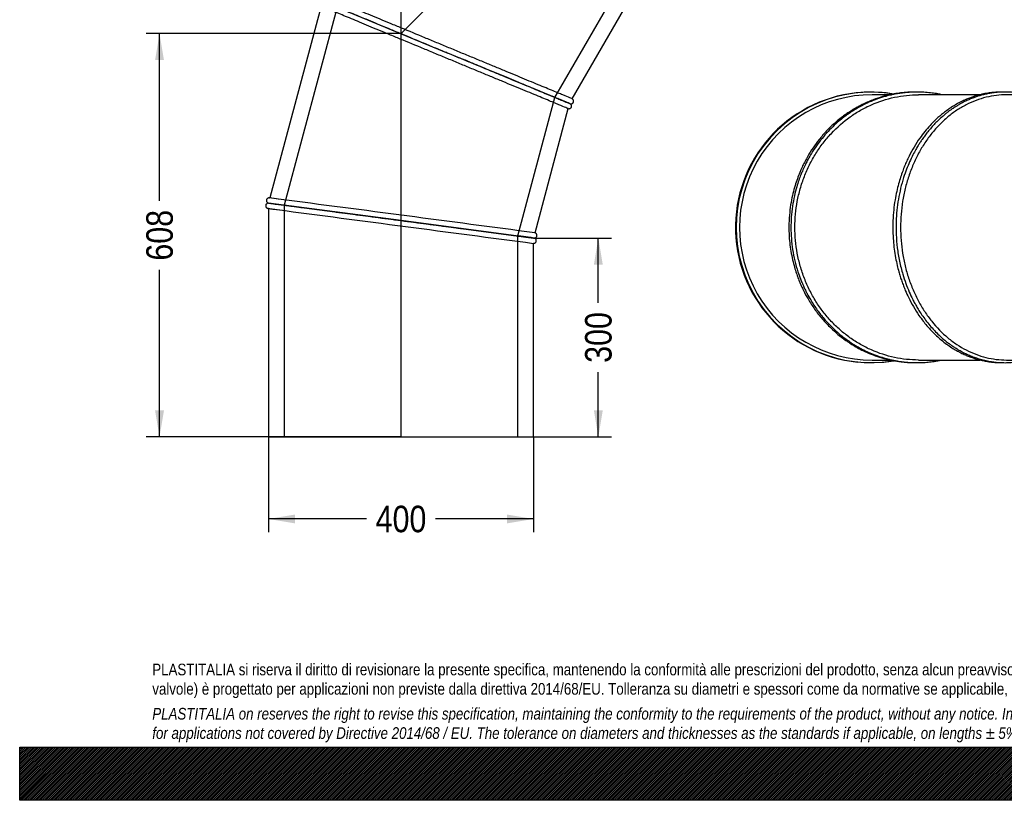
# Model space of a CAD drawing. Header units: millimetres. Extents: x 0 to 2970, y 0 to 2100.
# Tile 1 of 3: x 0 to 1485, y 0 to 1177. Entities that reach past the tile are written whole.
import ezdxf
from ezdxf.enums import TextEntityAlignment as Align
from ezdxf.lldxf.tags import DXFTag

# ---------------------------------------------------------------- set-up
doc = ezdxf.new("R2010")
doc.units = ezdxf.units.MM
doc.header["$LTSCALE"] = 10
for name, color, linetype in [('Default', 7, 'Continuous'), ('DV1_Default', 7, 'Continuous'), ('TUBO_X_GOMITO_45', 7, 'Continuous')]:
    doc.layers.add(name, color=color, linetype=linetype)
doc.styles.add('SEACAD_Arial_Narrow', font='ARIALN.TTF')
tags = doc.linetypes.add('HIDDEN2', pattern=[4.7625, 3.175, -1.5875]).pattern_tags.tags
tags[6:7] = [DXFTag(74, 4), DXFTag(75, 0), DXFTag(340, '0'), DXFTag(46, 0.0), DXFTag(50, 0.0), DXFTag(44, 0.0), DXFTag(45, 0.0)]
tags[4:5] = [DXFTag(74, 4), DXFTag(75, 0), DXFTag(340, '0'), DXFTag(46, 0.0), DXFTag(50, 0.0), DXFTag(44, 0.0), DXFTag(45, 0.0)]
tags = doc.linetypes.add('PHANTOM2', pattern=[31.75, 15.875, -3.175, 3.175, -3.175, 3.175, -3.175]).pattern_tags.tags
tags[14:15] = [DXFTag(74, 4), DXFTag(75, 0), DXFTag(340, '0'), DXFTag(46, 0.0), DXFTag(50, 0.0), DXFTag(44, 0.0), DXFTag(45, 0.0)]
tags[12:13] = [DXFTag(74, 4), DXFTag(75, 0), DXFTag(340, '0'), DXFTag(46, 0.0), DXFTag(50, 0.0), DXFTag(44, 0.0), DXFTag(45, 0.0)]
tags[10:11] = [DXFTag(74, 4), DXFTag(75, 0), DXFTag(340, '0'), DXFTag(46, 0.0), DXFTag(50, 0.0), DXFTag(44, 0.0), DXFTag(45, 0.0)]
tags[8:9] = [DXFTag(74, 4), DXFTag(75, 0), DXFTag(340, '0'), DXFTag(46, 0.0), DXFTag(50, 0.0), DXFTag(44, 0.0), DXFTag(45, 0.0)]
tags[6:7] = [DXFTag(74, 4), DXFTag(75, 0), DXFTag(340, '0'), DXFTag(46, 0.0), DXFTag(50, 0.0), DXFTag(44, 0.0), DXFTag(45, 0.0)]
tags[4:5] = [DXFTag(74, 4), DXFTag(75, 0), DXFTag(340, '0'), DXFTag(46, 0.0), DXFTag(50, 0.0), DXFTag(44, 0.0), DXFTag(45, 0.0)]
doc.dimstyles.new('Plastitalia', dxfattribs={"dimtxt": 40, "dimasz": 40, "dimexe": 20, "dimexo": 0, "dimgap": 10, "dimtad": 0, "dimdec": 0, "dimtxsty": 'SEACAD_Arial_Narrow', "dimblk1": '_SE_FILLED', "dimblk2": '_SE_FILLED', "dimsah": 1, "dimcen": 20, "dimadec": 0, "dimazin": 0, "dimtfac": 0.8, "dimtdec": 1, "dimtmove": 0, "dimatfit": 3, "dimfxl": 1, "dimtolj": 1, "dimarcsym": 0})

# ---------------------------------------------------------------- blocks, each defined once
blk = doc.blocks.new('SE')
at = {"layer": 'DV1_Default', "color": 7, "linetype": 'PHANTOM2'}
for p in [(1005.1, 1586.2), (575.1, 547.9)]:
    blk.add_line(p, (575.1, 1156.1), dxfattribs=at)
at = {"layer": 'TUBO_X_GOMITO_45', "color": 7, "linetype": 'HIDDEN2'}
for p, q in [((807.3, 1059.9), (915.5, 1247.2)), ((478.8, 1196), (398.8, 897.4)), ((644.1, 1127.4), (643.9, 1127.5)), ((751.4, 851), (807.3, 1059.9)), ((398.8, 897.4), (398.8, 547.9)), ((751.4, 547.9), (751.4, 851))]:
    blk.add_line(p, q, dxfattribs=at)
at = {"layer": 'TUBO_X_GOMITO_45', "color": 7, "linetype": 'Continuous'}
for p, q in [((833.4, 1057.7), (930.4, 1225.7)), ((456.7, 1205.1), (643.3, 1127.8)), ((456.7, 1205.1), (643.3, 1127.8)), ((454.6, 1197.4), (377.2, 908.3)), ((643.3, 1127.8), (643.3, 1127.8)), ((829.4, 1050.7), (643.3, 1127.8)), ((643.3, 1127.8), (643.3, 1127.8)), ((829.4, 1050.7), (643.3, 1127.8)), ((777.2, 855.7), (827.4, 1043)), ((829.4, 1050.7), (829.4, 1050.7)), ((575.3, 874.2), (375.1, 900.6)), ((375.1, 900.6), (375.1, 900.5)), ((375.1, 900.6), (575.3, 874.2)), ((375.1, 900.6), (375.1, 900.6)), ((375.1, 892.5), (375.1, 547.9)), ((575.3, 874.2), (575.3, 874.2)), ((575.3, 874.2), (775.1, 847.9)), ((575.3, 874.2), (575.3, 874.2)), ((775.1, 847.9), (575.3, 874.2)), ((775.1, 547.9), (775.1, 839.9)), ((375.1, 547.9), (775.1, 547.9))]:
    blk.add_line(p, q, dxfattribs=at)
at = {"layer": 'TUBO_X_GOMITO_45', "color": 7, "linetype": 'HIDDEN2'}
for centre, radius, start, end in [((2449.4, 4996.7), 4265.5, 247.423, 247.4367), ((-77057.4, -588811.2), 594781.7, 82.5181462, 82.5194324), ((78200.4, 590489.1), 594710.8, 262.4805653, 262.4818516), ((942.5, 5083.5), 4229.2, 262.4057, 262.6349), ((228.3, -3189.3), 4074.1, 82.5429, 82.6342), ((1318.5, 5078.7), 4265.5, 262.423, 262.4367)]:
    blk.add_arc(centre, radius, start, end, dxfattribs=at)
at = {"layer": 'TUBO_X_GOMITO_45', "color": 7, "linetype": 'Continuous'}
for centre, radius, start, end in [((2229.8, 4463.7), 3689.1, 247.4191, 247.7067), ((70.4, -1493.6), 2421.5, 82.4145, 82.744), ((-77057.4, -588811.2), 594781.7, 82.4805676, 82.5181462), ((602.4, 2555.2), 1678.1, 262.1828, 262.6438), ((78200.4, 590489.1), 594710.8, 262.4818516, 262.5194347), ((419.4, -1768), 2639.9, 82.2356, 82.6374), ((1244.4, 4507), 3689.1, 262.4191, 262.7067)]:
    blk.add_arc(centre, radius, start, end, dxfattribs=at)
for points, knots in [([(456.7, 1205.2), (456.7, 1205.2), (456.7, 1205.2), (456.7, 1205.2), (457, 1205), (458.2, 1204.5), (459.1, 1204.2), (461.5, 1203.2), (463, 1202.6), (466.6, 1201.1), (468.6, 1200.2), (473.4, 1198.3), (476, 1197.2), (481.8, 1194.8), (485, 1193.5), (491.8, 1190.6), (495.4, 1189.1), (503.2, 1185.9), (507.4, 1184.2), (520.4, 1178.8), (529.9, 1174.8), (545.2, 1168.5), (550.5, 1166.3), (561.2, 1161.9), (566.7, 1159.6), (583.4, 1152.7), (595, 1147.9), (613, 1140.4), (619, 1137.9), (631.1, 1132.9), (637.2, 1130.4), (643.3, 1127.8)], [0.4996725, 0.4996725, 0.4996725, 0.4996725, 0.5, 0.5, 0.53125, 0.53125, 0.5625, 0.5625, 0.59375, 0.59375, 0.625, 0.625, 0.65625, 0.65625, 0.6875, 0.6875, 0.71875, 0.71875, 0.75, 0.75, 0.8125, 0.8125, 0.84375, 0.84375, 0.875, 0.875, 0.9375, 0.9375, 0.96875, 0.96875, 1, 1, 1, 1]), ([(456.9, 1205), (457, 1205), (457.3, 1204.9), (458.2, 1204.5), (459.1, 1204.1), (461.5, 1203.1), (463, 1202.5), (466.5, 1201), (468.6, 1200.2), (473.3, 1198.2), (476, 1197.1), (481.8, 1194.7), (484.9, 1193.4), (491.8, 1190.6), (495.4, 1189.1), (503.2, 1185.8), (507.4, 1184.1), (520.4, 1178.7), (529.9, 1174.8), (545.2, 1168.5), (550.5, 1166.3), (561.2, 1161.8), (566.7, 1159.6), (583.4, 1152.6), (595, 1147.8), (613, 1140.4), (619, 1137.9), (631.1, 1132.9), (637.2, 1130.4), (643.3, 1127.8)], [0.5135256, 0.5135256, 0.5135256, 0.5135256, 0.53125, 0.53125, 0.5625, 0.5625, 0.59375, 0.59375, 0.625, 0.625, 0.65625, 0.65625, 0.6875, 0.6875, 0.71875, 0.71875, 0.75, 0.75, 0.8125, 0.8125, 0.84375, 0.84375, 0.875, 0.875, 0.9375, 0.9375, 0.96875, 0.96875, 1, 1, 1, 1]), ([(833.4, 1057.7), (833.4, 1057.7), (833.1, 1057.8), (831.9, 1058.3), (831, 1058.7), (827.4, 1060.2), (823.8, 1061.7), (816.9, 1064.6), (814.2, 1065.7), (808.5, 1068.1), (805.3, 1069.4), (795.1, 1073.6), (787.3, 1076.8), (774.3, 1082.2), (769.7, 1084.1), (760.3, 1088), (755.4, 1090.1), (745.2, 1094.3), (739.9, 1096.5), (729.2, 1100.9), (723.8, 1103.2), (712.6, 1107.8), (707, 1110.1), (695.4, 1114.9), (689.5, 1117.4), (677.5, 1122.3), (671.5, 1124.8), (659.4, 1129.8), (653.3, 1132.4), (641.1, 1137.4), (635, 1139.9), (622.9, 1144.9), (616.9, 1147.4), (599, 1154.9), (587.2, 1159.7), (570.4, 1166.7), (564.8, 1169), (554.1, 1173.5), (548.8, 1175.6), (538.7, 1179.8), (533.7, 1181.9), (524.3, 1185.8), (519.9, 1187.6), (511.3, 1191.2), (507.2, 1192.8), (499.5, 1196), (495.8, 1197.6), (489, 1200.4), (485.8, 1201.7), (480, 1204.1), (477.4, 1205.2), (474.3, 1206.5), (473.7, 1206.7), (473, 1207)], [0, 0, 0, 0, 0.015625, 0.015625, 0.03125, 0.03125, 0.0625, 0.0625, 0.078125, 0.078125, 0.09375, 0.09375, 0.125, 0.125, 0.140625, 0.140625, 0.15625, 0.15625, 0.171875, 0.171875, 0.1875, 0.1875, 0.203125, 0.203125, 0.21875, 0.21875, 0.234375, 0.234375, 0.25, 0.25, 0.265625, 0.265625, 0.28125, 0.28125, 0.3125, 0.3125, 0.328125, 0.328125, 0.34375, 0.34375, 0.359375, 0.359375, 0.375, 0.375, 0.390625, 0.390625, 0.40625, 0.40625, 0.421875, 0.421875, 0.4375, 0.4375, 0.4420396, 0.4420396, 0.4420396, 0.4420396]), ([(827.4, 1043), (827.4, 1043), (827, 1043.1), (825.8, 1043.6), (824.9, 1044), (821.3, 1045.5), (817.7, 1047), (810.8, 1049.9), (808.1, 1050.9), (802.4, 1053.3), (799.2, 1054.6), (789, 1058.9), (781.2, 1062.1), (768.2, 1067.5), (763.6, 1069.4), (754.2, 1073.3), (749.2, 1075.3), (739.1, 1079.5), (733.8, 1081.7), (723.1, 1086.1), (717.7, 1088.4), (706.5, 1093), (700.8, 1095.4), (689.3, 1100.1), (683.3, 1102.6), (671.4, 1107.5), (665.4, 1110), (653.3, 1115.1), (647.2, 1117.6), (635, 1122.6), (628.9, 1125.1), (616.8, 1130.2), (610.8, 1132.7), (592.9, 1140.1), (581.1, 1144.9), (564.2, 1151.9), (558.7, 1154.2), (547.9, 1158.7), (542.7, 1160.9), (532.5, 1165.1), (527.6, 1167.1), (518.2, 1171), (513.8, 1172.9), (505.2, 1176.4), (501.1, 1178.1), (493.4, 1181.3), (489.7, 1182.8), (482.9, 1185.7), (479.7, 1187), (473.9, 1189.4), (471.3, 1190.5), (466.6, 1192.4), (464.5, 1193.3), (462.5, 1194.1), (462.2, 1194.2), (462, 1194.3)], [0, 0, 0, 0, 0.015625, 0.015625, 0.03125, 0.03125, 0.0625, 0.0625, 0.078125, 0.078125, 0.09375, 0.09375, 0.125, 0.125, 0.140625, 0.140625, 0.15625, 0.15625, 0.171875, 0.171875, 0.1875, 0.1875, 0.203125, 0.203125, 0.21875, 0.21875, 0.234375, 0.234375, 0.25, 0.25, 0.265625, 0.265625, 0.28125, 0.28125, 0.3125, 0.3125, 0.328125, 0.328125, 0.34375, 0.34375, 0.359375, 0.359375, 0.375, 0.375, 0.390625, 0.390625, 0.40625, 0.40625, 0.421875, 0.421875, 0.4375, 0.4375, 0.453125, 0.453125, 0.4551576, 0.4551576, 0.4551576, 0.4551576]), ([(643.3, 1127.8), (649.4, 1125.3), (655.5, 1122.8), (667.6, 1117.8), (673.6, 1115.3), (691.5, 1107.9), (703.2, 1103), (720.1, 1096), (725.6, 1093.8), (736.3, 1089.3), (741.6, 1087.1), (751.7, 1083), (756.6, 1080.9), (766, 1077), (770.5, 1075.2), (783.3, 1069.9), (791, 1066.7), (801.3, 1062.4), (804.4, 1061.1), (809.1, 1059.2), (810.9, 1058.5), (812.5, 1057.8)], [0, 0, 0, 0, 0.03125, 0.03125, 0.0625, 0.0625, 0.125, 0.125, 0.15625, 0.15625, 0.1875, 0.1875, 0.21875, 0.21875, 0.25, 0.25, 0.3125, 0.3125, 0.34375, 0.34375, 0.3634051, 0.3634051, 0.3634051, 0.3634051]), ([(643.3, 1127.8), (649.4, 1125.3), (655.4, 1122.8), (667.6, 1117.8), (673.6, 1115.3), (691.5, 1107.9), (703.2, 1103), (720, 1096), (725.6, 1093.8), (736.3, 1089.3), (741.5, 1087.1), (751.7, 1082.9), (756.6, 1080.9), (766, 1077), (770.4, 1075.2), (783.3, 1069.8), (791, 1066.6), (801.2, 1062.4), (804.4, 1061.1), (810.2, 1058.7), (812.8, 1057.6), (817.5, 1055.7), (819.6, 1054.8), (823.1, 1053.3), (824.6, 1052.7), (827, 1051.7), (827.9, 1051.3), (829.1, 1050.8), (829.4, 1050.7), (829.4, 1050.7)], [0, 0, 0, 0, 0.03125, 0.03125, 0.0625, 0.0625, 0.125, 0.125, 0.15625, 0.15625, 0.1875, 0.1875, 0.21875, 0.21875, 0.25, 0.25, 0.3125, 0.3125, 0.34375, 0.34375, 0.375, 0.375, 0.40625, 0.40625, 0.4375, 0.4375, 0.46875, 0.46875, 0.4996803, 0.4996803, 0.4996803, 0.4996803]), ([(831.1, 1049.8), (830.9, 1049.9), (830.6, 1050.1), (829, 1050.8), (827, 1051.7), (824.6, 1052.7), (822.1, 1053.7), (819.8, 1054.7), (817.4, 1055.7), (815, 1056.7), (812.3, 1057.8), (807.9, 1059.6), (801.2, 1062.4), (791.7, 1066.3), (780.9, 1070.8), (769, 1075.7), (756.2, 1081), (742.5, 1086.7), (728, 1092.7), (712.8, 1099), (697.2, 1105.4), (682.2, 1111.7), (673.3, 1115.4), (668.8, 1117.2)], [0, 0, 0, 0, 0.052694, 0.100193, 0.142515, 0.179672, 0.211675, 0.238531, 0.262055, 0.285754, 0.309717, 0.333944, 0.395569, 0.45757, 0.519574, 0.581582, 0.643591, 0.705604, 0.76762, 0.829637, 0.891658, 0.953678, 1, 1, 1, 1]), ([(830.3, 1050.4), (830.7, 1050.3), (831.4, 1050.2), (832.6, 1050.3), (833.6, 1050.8), (834.4, 1051.5), (834.9, 1052.1), (835.3, 1052.9), (835.5, 1053.9), (835.4, 1054.9), (835.1, 1055.9), (834.5, 1057), (833.8, 1057.5), (833.4, 1057.7)], [0, 0, 0, 0, 0.096032, 0.178525, 0.30368, 0.386791, 0.443151, 0.510351, 0.615236, 0.687578, 0.775891, 0.880804, 1, 1, 1, 1]), ([(827.2, 1043), (827.8, 1042.9), (828.6, 1042.8), (829.9, 1043.1), (830.8, 1043.6), (831.6, 1044.4), (832.1, 1045.3), (832.4, 1046.5), (832.3, 1047.8), (831.9, 1048.9), (831.4, 1049.5), (831.1, 1049.8)], [0, 0, 0, 0, 0.138015, 0.257341, 0.35388, 0.437818, 0.543632, 0.659245, 0.788578, 0.881378, 1, 1, 1, 1]), ([(376.2, 908.5), (375.8, 908.4), (375.1, 908.4), (374, 907.9), (373, 907.1), (372.4, 906.1), (372.2, 905.2), (372.1, 904.4), (372.2, 903.5), (372.5, 902.6), (373, 901.8), (373.9, 901), (374.7, 900.7), (375.2, 900.6)], [0, 0, 0, 0, 0.095068, 0.180282, 0.316284, 0.411667, 0.477, 0.544319, 0.635375, 0.699915, 0.780946, 0.880914, 1, 1, 1, 1]), ([(375.2, 900.5), (374.7, 900.5), (374.1, 900.5), (373, 900), (372.1, 899.3), (371.5, 898.4), (371.2, 897.7), (371, 896.8), (371.1, 895.8), (371.4, 894.8), (371.9, 894), (372.9, 893.1), (373.6, 892.8), (374.1, 892.6)], [0, 0, 0, 0, 0.096032, 0.178525, 0.30368, 0.386791, 0.443151, 0.510351, 0.615236, 0.687578, 0.775891, 0.880804, 1, 1, 1, 1]), ([(375.1, 900.6), (375.1, 900.6), (375.1, 900.6), (375.1, 900.6), (375.4, 900.5), (376.7, 900.4), (377.7, 900.2), (380.3, 899.9), (381.9, 899.7), (385.7, 899.2), (387.9, 898.9), (393, 898.2), (395.8, 897.9), (402, 897), (405.4, 896.6), (412.7, 895.6), (416.7, 895.1), (425, 894), (429.5, 893.4), (443.4, 891.6), (453.7, 890.2), (470, 888.1), (475.7, 887.3), (487.2, 885.8), (493.1, 885), (511.1, 882.7), (523.5, 881), (542.8, 878.5), (549.2, 877.6), (562.2, 875.9), (568.8, 875.1), (575.3, 874.2)], [0.4996725, 0.4996725, 0.4996725, 0.4996725, 0.5, 0.5, 0.53125, 0.53125, 0.5625, 0.5625, 0.59375, 0.59375, 0.625, 0.625, 0.65625, 0.65625, 0.6875, 0.6875, 0.71875, 0.71875, 0.75, 0.75, 0.8125, 0.8125, 0.84375, 0.84375, 0.875, 0.875, 0.9375, 0.9375, 0.96875, 0.96875, 1, 1, 1, 1]), ([(375.1, 900.5), (375.1, 900.5), (375.1, 900.5), (375.1, 900.5), (375.4, 900.5), (376.7, 900.3), (377.7, 900.2), (380.3, 899.8), (381.9, 899.6), (385.7, 899.1), (387.9, 898.8), (392.9, 898.2), (395.8, 897.8), (402, 897), (405.4, 896.5), (412.7, 895.6), (416.7, 895.1), (425, 894), (429.5, 893.4), (443.4, 891.5), (453.7, 890.2), (470, 888), (475.7, 887.3), (487.2, 885.8), (493.1, 885), (511.1, 882.7), (523.5, 881), (542.8, 878.5), (549.2, 877.6), (562.2, 875.9), (568.8, 875.1), (575.3, 874.2)], [0.4996708, 0.4996708, 0.4996708, 0.4996708, 0.5, 0.5, 0.53125, 0.53125, 0.5625, 0.5625, 0.59375, 0.59375, 0.625, 0.625, 0.65625, 0.65625, 0.6875, 0.6875, 0.71875, 0.71875, 0.75, 0.75, 0.8125, 0.8125, 0.84375, 0.84375, 0.875, 0.875, 0.9375, 0.9375, 0.96875, 0.96875, 1, 1, 1, 1]), ([(575.3, 874.2), (581.9, 873.3), (588.4, 872.5), (601.4, 870.8), (607.9, 869.9), (627, 867.4), (639.6, 865.7), (657.7, 863.3), (663.6, 862.6), (675.2, 861), (680.8, 860.3), (691.7, 858.9), (696.9, 858.2), (707, 856.8), (711.8, 856.2), (725.6, 854.4), (733.9, 853.3), (744.9, 851.9), (748.2, 851.4), (753.3, 850.7), (755.1, 850.5), (756.9, 850.3)], [0, 0, 0, 0, 0.03125, 0.03125, 0.0625, 0.0625, 0.125, 0.125, 0.15625, 0.15625, 0.1875, 0.1875, 0.21875, 0.21875, 0.25, 0.25, 0.3125, 0.3125, 0.34375, 0.34375, 0.3634053, 0.3634053, 0.3634053, 0.3634053]), ([(575.3, 874.2), (581.9, 873.3), (588.4, 872.5), (601.4, 870.8), (607.9, 869.9), (627, 867.4), (639.6, 865.7), (657.7, 863.4), (663.6, 862.6), (675.2, 861.1), (680.8, 860.3), (691.7, 858.9), (697, 858.2), (707, 856.9), (711.8, 856.2), (725.6, 854.4), (733.9, 853.3), (744.9, 851.9), (748.2, 851.5), (753.2, 850.8), (754.9, 850.6), (756.6, 850.4)], [0, 0, 0, 0, 0.03125, 0.03125, 0.0625, 0.0625, 0.125, 0.125, 0.15625, 0.15625, 0.1875, 0.1875, 0.21875, 0.21875, 0.25, 0.25, 0.3125, 0.3125, 0.34375, 0.34375, 0.3623303, 0.3623303, 0.3623303, 0.3623303]), ([(775, 839.9), (775.4, 839.9), (776.1, 839.9), (777.2, 840.4), (778.2, 841.2), (778.8, 842.2), (779, 843.1), (779.1, 844), (779, 844.8), (778.7, 845.7), (778.2, 846.5), (777.3, 847.3), (776.5, 847.6), (776, 847.7)], [0, 0, 0, 0, 0.095068, 0.180282, 0.316284, 0.411667, 0.477, 0.544319, 0.635375, 0.699915, 0.780946, 0.880914, 1, 1, 1, 1]), ([(776, 847.8), (776.5, 847.8), (777.1, 847.9), (778.2, 848.3), (779.1, 849), (779.7, 849.9), (780, 850.7), (780.2, 851.5), (780.1, 852.5), (779.8, 853.5), (779.3, 854.4), (778.3, 855.2), (777.6, 855.5), (777.1, 855.7)], [0, 0, 0, 0, 0.096032, 0.178525, 0.30368, 0.386791, 0.443151, 0.510351, 0.615236, 0.687578, 0.775891, 0.880804, 1, 1, 1, 1])]:
    blk.add_open_spline(points, degree=3, knots=knots, dxfattribs=at)
at = {"layer": 'TUBO_X_GOMITO_45', "color": 7, "linetype": 'HIDDEN2'}
for points in [[(676.1, 1114.3), (673.5, 1115.3), (670.9, 1116.4), (668.2, 1117.5)], [(829.7, 1050.7), (829.6, 1050.7), (829.5, 1050.8), (829.4, 1050.8)], [(376.9, 908.4), (377, 908.4), (377.1, 908.3), (377.3, 908.3)], [(375.2, 892.5), (375.1, 892.5), (374.9, 892.5), (374.8, 892.5)], [(775.3, 847.9), (775.2, 847.9), (775.1, 847.9), (775, 848)], [(775, 847.9), (775.1, 847.9), (775.2, 847.9), (775.3, 847.9)]]:
    blk.add_open_spline(points, degree=3, dxfattribs=at)
for points, knots in [([(827.7, 1051.5), (827.2, 1051.7), (826.6, 1052), (823.4, 1053.3), (819.8, 1054.8), (814, 1057.2), (812.7, 1057.7), (811.4, 1058.2)], [0.54258807, 0.54258807, 0.54258807, 0.54258807, 0.5625, 0.5625, 0.625, 0.625, 0.64090666, 0.64090666, 0.64090666, 0.64090666]), ([(825.7, 1052.3), (823.3, 1053.3), (819.7, 1054.7), (814.1, 1057), (813.1, 1057.5), (812, 1057.9)], [0.56303695, 0.56303695, 0.56303695, 0.56303695, 0.625, 0.625, 0.63809312, 0.63809312, 0.63809312, 0.63809312]), ([(812.5, 1057.8), (813.4, 1057.4), (814.3, 1057), (817.6, 1055.7), (819.6, 1054.8), (823.2, 1053.4), (824.7, 1052.7), (828.2, 1051.3), (829.4, 1050.8), (829.4, 1050.8)], [0.3634051, 0.3634051, 0.3634051, 0.3634051, 0.375, 0.375, 0.40625, 0.40625, 0.4375, 0.4375, 0.4998684, 0.4998684, 0.4998684, 0.4998684]), ([(754.7, 850.6), (753.6, 850.7), (752.5, 850.8), (751, 851), (750.6, 851.1), (750.2, 851.1)], [0.64459322, 0.64459322, 0.64459322, 0.64459322, 0.65625, 0.65625, 0.66008124, 0.66008124, 0.66008124, 0.66008124]), ([(773.3, 848.2), (772.7, 848.2), (772, 848.3), (768.6, 848.8), (764.8, 849.3), (758.5, 850.1), (757.1, 850.3), (755.7, 850.5)], [0.54258807, 0.54258807, 0.54258807, 0.54258807, 0.5625, 0.5625, 0.625, 0.625, 0.64090666, 0.64090666, 0.64090666, 0.64090666]), ([(773.3, 848.1), (772.7, 848.2), (772, 848.3), (768.6, 848.7), (764.8, 849.2), (758.7, 850), (757.6, 850.2), (756.4, 850.3)], [0.5425882, 0.5425882, 0.5425882, 0.5425882, 0.5625, 0.5625, 0.625, 0.625, 0.638229, 0.638229, 0.638229, 0.638229]), ([(756.6, 850.4), (757.7, 850.2), (758.8, 850.1), (762.3, 849.6), (764.5, 849.3), (768.4, 848.8), (770, 848.6), (773.8, 848.1), (775.1, 847.9), (775.1, 847.9)], [0.3623303, 0.3623303, 0.3623303, 0.3623303, 0.375, 0.375, 0.40625, 0.40625, 0.4375, 0.4375, 0.4998684, 0.4998684, 0.4998684, 0.4998684]), ([(756.9, 850.3), (757.9, 850.1), (758.9, 850), (762.3, 849.5), (764.5, 849.3), (768.4, 848.8), (770, 848.5), (773.8, 848), (775.1, 847.9), (775.1, 847.9)], [0.3634053, 0.3634053, 0.3634053, 0.3634053, 0.375, 0.375, 0.40625, 0.40625, 0.4375, 0.4375, 0.4998657, 0.4998657, 0.4998657, 0.4998657])]:
    blk.add_open_spline(points, degree=3, knots=knots, dxfattribs=at)
at = {"layer": 'TUBO_X_GOMITO_45', "color": 7, "linetype": 'Continuous'}
blk.add_open_spline([(829.4, 1050.7), (830.1, 1050.5), (830.6, 1050.2), (831.1, 1049.8)], degree=3, dxfattribs=at)
blk = doc.blocks.new('SE2')
at = {"layer": 'TUBO_X_GOMITO_45', "color": 7, "linetype": 'Continuous'}
for p, q in [((1313.1, 1063.9), (1285.7, 1063.9)), ((1448.6, 1063.9), (1355.6, 1063.9)), ((1713.6, 1063.9), (1488.6, 1063.9)), ((1285.7, 663.9), (1313.1, 663.9)), ((1355.6, 663.9), (1448.5, 663.9)), ((1488.6, 663.9), (1713.6, 663.9))]:
    blk.add_line(p, q, dxfattribs=at)
for centre, radius, start, end in [((1283.6, 863.9), 204, 93.3684, 264.4152), ((1284.6, 863.9), 204, 80.3892, 279.5575), ((1285.7, 863.9), 200, 89.998, 270.002), ((1283.6, 863.9), 204, 80.3067, 86.713), ((1283.6, 863.9), 204, 274.8403, 279.7408)]:
    blk.add_arc(centre, radius, start, end, dxfattribs=at)
for major_axis in [(0, -200), (0, -176.3)]:
    blk.add_ellipse((1713.6, 863.9), major_axis=major_axis, ratio=0.707107, dxfattribs=at)
blk.add_ellipse((1482.9, 863.9), major_axis=(0, 176.3), ratio=0.800199, start_param=4.193435, end_param=5.231343, dxfattribs=at)
blk.add_ellipse((1482.9, 863.9), major_axis=(0, 176.3), ratio=0.800199, start_param=4.193435, end_param=5.231343, dxfattribs=at)
for points, knots in [([(1352.1, 1067.9), (1351.5, 1067.9), (1348, 1068), (1341.9, 1067.8), (1334, 1067.2), (1325.7, 1066.3), (1316.1, 1064.7), (1304, 1061.9), (1289.6, 1057.5), (1277.1, 1052.3), (1267.5, 1047.6), (1262.2, 1044.7), (1258.3, 1042.4), (1255.6, 1040.8), (1253.1, 1039.2), (1249.6, 1036.9), (1245, 1033.8), (1237.7, 1028.4), (1227.9, 1020.3), (1216.5, 1009.2), (1205.8, 996.8), (1196.5, 984.2), (1189.5, 973.1), (1184.5, 963.9), (1180.8, 956.5), (1177.2, 948.5), (1173.6, 939.6), (1170.1, 929.4), (1166.8, 917.7), (1163.9, 904.9), (1161.4, 889.5), (1160.7, 880), (1160.4, 873.9)], [0.7564531, 0.7564531, 0.7564531, 0.7564531, 0.7578948, 0.7654085, 0.7716641, 0.7779502, 0.7863453, 0.796163, 0.8089256, 0.8239094, 0.8300296, 0.8353794, 0.8389486, 0.8410488, 0.8432281, 0.846304, 0.8513468, 0.8569354, 0.8685428, 0.8822626, 0.8955293, 0.9080774, 0.9199754, 0.9267073, 0.9330126, 0.9395085, 0.9474028, 0.9556948, 0.9650115, 0.975463, 0.9871922, 1, 1, 1, 1]), ([(1391, 1064), (1388.9, 1064.4), (1383.9, 1065.4), (1375.7, 1066.6), (1366, 1067.6), (1355.8, 1068), (1346.1, 1067.9), (1337.9, 1067.3), (1331.3, 1066.6), (1326.3, 1065.9), (1322.3, 1065.2), (1318.5, 1064.5), (1313.1, 1063.3), (1304.6, 1061.2), (1293.4, 1057.7), (1281.4, 1052.9), (1270.9, 1047.8), (1262.4, 1043.1), (1255.5, 1038.9), (1249.7, 1035), (1243.9, 1030.7), (1236.8, 1025.2), (1228.2, 1017.7), (1219, 1008.4), (1209.9, 998.1), (1201.5, 987), (1194.6, 976.5), (1189.7, 967.9), (1186.4, 961.6), (1184.1, 956.8), (1182.1, 952.7), (1180.2, 948.2), (1177.8, 942.3), (1174.9, 934.5), (1171.5, 923.9), (1168.2, 911), (1165.3, 895.6), (1163.5, 879.4), (1163, 863.1), (1163.7, 846.8), (1165.6, 830.2), (1168.9, 813.5), (1173, 798.8), (1176.9, 787.8), (1179.7, 780.8), (1181.7, 776.2), (1183.4, 772.5), (1185.3, 768.5), (1188.4, 762.4), (1194.1, 752.2), (1202.4, 739.5), (1211.9, 727.5), (1220.6, 717.8), (1228.8, 709.7), (1237.5, 702.1), (1246, 695.6), (1253.6, 690.3), (1260.1, 686.2), (1266.4, 682.5), (1273.6, 678.7), (1282.4, 674.6), (1292.5, 670.6), (1302.3, 667.4), (1310.3, 665.2), (1316.4, 663.9), (1321.1, 662.9), (1325.2, 662.2), (1329.8, 661.5), (1335.6, 660.8), (1342.8, 660.2), (1351, 659.9), (1359.5, 660), (1368.1, 660.5), (1377.3, 661.5), (1385, 662.7), (1389.7, 663.7), (1391, 663.9)], [0.2261351, 0.2261351, 0.2261351, 0.2261351, 0.2315778, 0.2388605, 0.2470661, 0.2560115, 0.2645854, 0.2714523, 0.2767814, 0.2812138, 0.2842282, 0.2869543, 0.2909922, 0.297924, 0.3090615, 0.3203439, 0.3301274, 0.3378422, 0.3444657, 0.3500661, 0.3549978, 0.3622161, 0.3720051, 0.3827997, 0.3939483, 0.4052036, 0.4161425, 0.4239552, 0.4287926, 0.4330199, 0.4365067, 0.4396659, 0.444531, 0.4515395, 0.459356, 0.4705492, 0.4828421, 0.495855, 0.508534, 0.5209403, 0.5338927, 0.5474308, 0.5608415, 0.569622, 0.5747561, 0.5787458, 0.5813878, 0.5845558, 0.5890682, 0.5977061, 0.6122561, 0.6252969, 0.6344357, 0.6437657, 0.6532865, 0.6625336, 0.6699967, 0.6761993, 0.6814993, 0.688009, 0.6962255, 0.7057591, 0.7150379, 0.7218621, 0.7266148, 0.7306229, 0.7338542, 0.7372654, 0.7420933, 0.7485484, 0.7556411, 0.7627651, 0.7698968, 0.7772509, 0.7860856, 0.7893843, 0.7893843, 0.7893843, 0.7893843]), ([(1355.6, 663.9), (1349.5, 663.9), (1343.5, 664.3), (1331.4, 665.5), (1325.4, 666.5), (1307.5, 670.3), (1295.7, 674.1), (1278.9, 681.6), (1273.3, 684.4), (1262.6, 690.5), (1257.3, 693.9), (1247.2, 701.1), (1242.2, 705.1), (1232.8, 713.3), (1228.4, 717.7), (1219.8, 726.8), (1215.7, 731.6), (1208, 741.6), (1204.3, 746.9), (1197.5, 757.8), (1194.3, 763.5), (1188.5, 775), (1185.9, 781), (1181.2, 793.1), (1179.1, 799.3), (1175.5, 811.9), (1174, 818.3), (1171.6, 831.3), (1170.7, 837.8), (1169.5, 850.9), (1169.2, 857.5), (1169.2, 870.7), (1169.5, 877.3), (1170.7, 890.3), (1171.6, 896.8), (1174, 909.5), (1175.5, 915.8), (1179, 928.3), (1181.1, 934.5), (1185.8, 946.7), (1188.4, 952.6), (1194.2, 964.2), (1197.4, 969.9), (1204.2, 980.8), (1207.9, 986.1), (1215.6, 996.2), (1219.8, 1001.1), (1232.8, 1014.9), (1242.3, 1023.3), (1257.5, 1034.1), (1262.8, 1037.5), (1273.5, 1043.6), (1279, 1046.4), (1295.7, 1053.8), (1307.3, 1057.6), (1325.2, 1061.4), (1331.2, 1062.3), (1343.3, 1063.6), (1349.5, 1063.9), (1355.6, 1063.9), (1355.6, 1063.9), (1355.6, 1063.9)], [0.2500902, 0.2500902, 0.2500902, 0.2500902, 0.265625, 0.265625, 0.28125, 0.28125, 0.3125, 0.3125, 0.328125, 0.328125, 0.34375, 0.34375, 0.359375, 0.359375, 0.375, 0.375, 0.390625, 0.390625, 0.40625, 0.40625, 0.421875, 0.421875, 0.4375, 0.4375, 0.453125, 0.453125, 0.46875, 0.46875, 0.484375, 0.484375, 0.5, 0.5, 0.515625, 0.515625, 0.53125, 0.53125, 0.546875, 0.546875, 0.5625, 0.5625, 0.578125, 0.578125, 0.59375, 0.59375, 0.609375, 0.609375, 0.625, 0.625, 0.65625, 0.65625, 0.671875, 0.671875, 0.6875, 0.6875, 0.71875, 0.71875, 0.734375, 0.734375, 0.75, 0.75, 0.7500453, 0.7500453, 0.7500453, 0.7500453]), ([(1482.8, 1067.9), (1482.2, 1067.9), (1478.7, 1068), (1472.5, 1067.8), (1464.1, 1067), (1455.6, 1065.6), (1446.8, 1063.6), (1439, 1061.3), (1432.4, 1058.9), (1426.4, 1056.5), (1419.8, 1053.4), (1412.6, 1049.5), (1405.1, 1045), (1398.1, 1040.2), (1391.9, 1035.4), (1386.1, 1030.5), (1379.8, 1024.8), (1372.6, 1017.4), (1365, 1008.5), (1356.8, 997.7), (1348.8, 985.4), (1342.4, 973.5), (1337.8, 963.9), (1334.6, 956.4), (1331.5, 948.4), (1328.4, 939.4), (1325.4, 929.3), (1322.5, 917.7), (1320, 904.9), (1317.9, 889.5), (1317.3, 879.9), (1317, 873.9)], [0.7559133, 0.7559133, 0.7559133, 0.7559133, 0.7576288, 0.7662481, 0.7739158, 0.7821501, 0.7911978, 0.7996876, 0.8055084, 0.8112537, 0.8180388, 0.8260478, 0.8343013, 0.8423383, 0.8494082, 0.8554987, 0.862703, 0.8720799, 0.8825705, 0.8932487, 0.9068055, 0.9196918, 0.9266004, 0.9330146, 0.9395202, 0.947405, 0.9556888, 0.9650025, 0.9754557, 0.9871873, 1, 1, 1, 1]), ([(1518, 1064), (1517.3, 1064.1), (1514.4, 1064.8), (1509.7, 1065.8), (1503.5, 1066.8), (1497.2, 1067.5), (1490.8, 1067.9), (1484.8, 1068), (1480, 1067.8), (1475.9, 1067.6), (1471.8, 1067.2), (1466.8, 1066.6), (1461.1, 1065.7), (1455.1, 1064.4), (1449.4, 1062.9), (1444, 1061.3), (1439, 1059.5), (1433.8, 1057.5), (1428.1, 1055), (1422.1, 1052.1), (1416.7, 1049.1), (1412.4, 1046.5), (1409.2, 1044.4), (1406.7, 1042.7), (1404.7, 1041.4), (1402.6, 1039.8), (1399.6, 1037.6), (1395.8, 1034.6), (1391.1, 1030.6), (1385.9, 1025.9), (1380.3, 1020.4), (1374.8, 1014.4), (1369.6, 1008.2), (1365.1, 1002.3), (1361.3, 996.9), (1358, 992), (1354.8, 986.9), (1351.1, 980.7), (1346.8, 972.5), (1342.1, 962.7), (1337.3, 951.3), (1332.7, 938.1), (1328.5, 922.9), (1325.1, 906.5), (1322.8, 889.7), (1321.6, 871.9), (1321.7, 852.9), (1323.3, 832.8), (1326.7, 812.7), (1331.2, 794.9), (1336.3, 779.4), (1341.3, 766.8), (1346, 756.9), (1350, 749.4), (1353.4, 743.3), (1357.3, 736.8), (1362.2, 729.6), (1367.9, 721.9), (1374.3, 714), (1381.3, 706.5), (1388.3, 699.7), (1394.8, 694), (1400.3, 689.8), (1405, 686.3), (1409.8, 683.1), (1415.3, 679.7), (1421.6, 676.1), (1428.6, 672.6), (1435.8, 669.5), (1443.3, 666.8), (1451.3, 664.4), (1459.5, 662.5), (1467.4, 661.2), (1474.8, 660.3), (1482.3, 659.9), (1489.8, 659.9), (1497, 660.4), (1503.3, 661.1), (1509, 662), (1513.8, 662.9), (1516.8, 663.6), (1518, 663.9)], [0.3429775, 0.3429775, 0.3429775, 0.3429775, 0.3450646, 0.3514773, 0.3570097, 0.3631676, 0.369842, 0.3757968, 0.3804892, 0.3839314, 0.3877569, 0.3925352, 0.398373, 0.4045778, 0.4103037, 0.4154725, 0.4206058, 0.4255093, 0.4313251, 0.438239, 0.4441251, 0.4485727, 0.4521232, 0.4548452, 0.4567264, 0.4586686, 0.4621197, 0.4666916, 0.472081, 0.4785786, 0.4854891, 0.4928188, 0.4998668, 0.5064261, 0.5119919, 0.5166567, 0.5214579, 0.5271115, 0.5346604, 0.5443671, 0.5538898, 0.564675, 0.5780087, 0.5912173, 0.6044245, 0.6176306, 0.6329639, 0.6488104, 0.6646768, 0.6807662, 0.6923991, 0.7037102, 0.713739, 0.7192912, 0.724774, 0.7310337, 0.7383477, 0.7468119, 0.7555941, 0.7645958, 0.773688, 0.7816045, 0.7876392, 0.7924497, 0.7976937, 0.8034842, 0.8102922, 0.8178664, 0.8254068, 0.8325605, 0.840652, 0.8492685, 0.8568752, 0.8637876, 0.870985, 0.8787053, 0.8856769, 0.8920891, 0.8970601, 0.9025194, 0.9060489, 0.9060489, 0.9060489, 0.9060489]), ([(1488.6, 1063.9), (1483.4, 1063.9), (1478.2, 1063.6), (1467.9, 1062.4), (1462.7, 1061.4), (1447.3, 1057.6), (1437.2, 1053.8), (1422.7, 1046.4), (1418, 1043.6), (1408.7, 1037.4), (1404.3, 1034.1), (1395.5, 1026.8), (1391.3, 1022.9), (1383.2, 1014.6), (1379.4, 1010.3), (1372, 1001.2), (1368.5, 996.4), (1361.9, 986.3), (1358.7, 981.1), (1352.9, 970.1), (1350.1, 964.5), (1345.2, 952.9), (1342.9, 947), (1338.8, 934.8), (1337, 928.7), (1334, 916.1), (1332.7, 909.7), (1330.6, 896.8), (1329.8, 890.2), (1328.8, 877.1), (1328.5, 870.5), (1328.5, 857.4), (1328.8, 850.7), (1329.8, 837.7), (1330.6, 831.3), (1332.6, 818.5), (1333.9, 812.2), (1336.9, 799.7), (1338.7, 793.5), (1342.7, 781.3), (1345, 775.4), (1350, 763.8), (1352.7, 758.1), (1358.5, 747.2), (1361.7, 742), (1368.3, 731.8), (1371.9, 726.9), (1383, 713.1), (1391.2, 704.7), (1404.3, 693.8), (1408.8, 690.5), (1418, 684.3), (1422.7, 681.6), (1437, 674.2), (1447, 670.4), (1462.4, 666.5), (1467.6, 665.6), (1477.9, 664.3), (1483.2, 664), (1488.5, 663.9), (1488.5, 663.9), (1488.6, 663.9)], [0.2501363, 0.2501363, 0.2501363, 0.2501363, 0.265625, 0.265625, 0.28125, 0.28125, 0.3125, 0.3125, 0.328125, 0.328125, 0.34375, 0.34375, 0.359375, 0.359375, 0.375, 0.375, 0.390625, 0.390625, 0.40625, 0.40625, 0.421875, 0.421875, 0.4375, 0.4375, 0.453125, 0.453125, 0.46875, 0.46875, 0.484375, 0.484375, 0.5, 0.5, 0.515625, 0.515625, 0.53125, 0.53125, 0.546875, 0.546875, 0.5625, 0.5625, 0.578125, 0.578125, 0.59375, 0.59375, 0.609375, 0.609375, 0.625, 0.625, 0.65625, 0.65625, 0.671875, 0.671875, 0.6875, 0.6875, 0.71875, 0.71875, 0.734375, 0.734375, 0.75, 0.75, 0.7501834, 0.7501834, 0.7501834, 0.7501834]), ([(1160.4, 873.9), (1160.2, 868.2), (1160, 859), (1160.9, 844.1), (1162.5, 831), (1164.8, 818.4), (1167.6, 807.1), (1170.4, 797.6), (1173.1, 789.8), (1175.8, 782.7), (1178.8, 775.7), (1183, 766.7), (1189.4, 754.8), (1198.7, 740.4), (1210.1, 725.7), (1222.1, 713.1), (1232.8, 703.5), (1241, 697), (1247, 692.7), (1251.5, 689.7), (1255.2, 687.3), (1260.4, 684.2), (1268, 680), (1278.5, 674.9), (1290.5, 670.2), (1303.2, 666.2), (1316.2, 663.1), (1328.1, 661.3), (1338.1, 660.3), (1345.6, 660), (1350, 659.9), (1351.8, 660)], [0, 0, 0, 0, 0.0122502, 0.0234589, 0.033434, 0.0436833, 0.0532721, 0.0608098, 0.0668513, 0.0727427, 0.0787009, 0.0847377, 0.0962564, 0.1108143, 0.1255791, 0.141039, 0.1528049, 0.1605255, 0.16686, 0.1708767, 0.1738965, 0.1775347, 0.1858088, 0.1954807, 0.2065045, 0.2177772, 0.2289543, 0.2398631, 0.2479188, 0.2542843, 0.258845, 0.258845, 0.258845, 0.258845]), ([(1317, 873.9), (1316.9, 868.2), (1316.7, 859), (1317.5, 844.1), (1318.9, 831.1), (1320.9, 818.4), (1323.2, 807.2), (1325.7, 797.7), (1328, 789.9), (1330.3, 782.8), (1332.9, 775.8), (1336.3, 767.4), (1341.1, 756.8), (1347.9, 744.1), (1355.3, 732.4), (1362.2, 722.9), (1367.9, 715.9), (1373, 710.2), (1377.9, 705.1), (1383.4, 699.8), (1390, 693.9), (1397.7, 688), (1405.4, 682.7), (1412.6, 678.4), (1419.4, 674.7), (1425.9, 671.7), (1431.6, 669.3), (1436.1, 667.7), (1439.9, 666.4), (1443.9, 665.2), (1448.8, 663.9), (1454.8, 662.5), (1461.8, 661.3), (1468.9, 660.4), (1475.4, 660), (1480.4, 659.9), (1483.1, 660), (1484, 660)], [0, 0, 0, 0, 0.0122548, 0.0234652, 0.0334412, 0.0436754, 0.0532625, 0.0607884, 0.0668302, 0.0727262, 0.0786889, 0.0847313, 0.0946775, 0.107227, 0.1204005, 0.1294684, 0.1371855, 0.1437352, 0.149421, 0.1558805, 0.1639331, 0.1732266, 0.1821523, 0.1894946, 0.1966882, 0.2037079, 0.2097694, 0.2140576, 0.2174989, 0.2211655, 0.2259409, 0.2320835, 0.2390046, 0.2464231, 0.2528378, 0.2581578, 0.2608184, 0.2608184, 0.2608184, 0.2608184])]:
    blk.add_open_spline(points, degree=3, knots=knots, dxfattribs=at)
blk = doc.blocks.new('DMBLK105')
at = {"layer": 'Default', "linetype": 'Continuous'}
for points in [[(415.1, 417.6), (415.1, 430.9), (375.1, 424.2)], [(735.1, 417.6), (775.1, 424.2), (735.1, 430.9)]]:
    blk.add_hatch(color=7, dxfattribs=at).paths.add_polyline_path(points)
at = {"layer": 'Default', "color": 7, "linetype": 'Continuous'}
for p, q in [((375.1, 547.9), (375.1, 404.2)), ((775.1, 547.9), (775.1, 404.2)), ((522.9, 424.2), (375.1, 424.2)), ((775.1, 424.2), (627.3, 424.2))]:
    blk.add_line(p, q, dxfattribs=at)
at = {"layer": 'Default', "color": 7, "linetype": 'Continuous', "style": 'SEACAD_Arial_Narrow'}
blk.add_text('400', height=40, dxfattribs=at).set_placement((536.9, 444.2), align=Align.TOP_LEFT)
blk = doc.blocks.new('_SE_FILLED')
at = {"color": 0}
blk.add_line((0, 0), (-1, 0), dxfattribs=at)
blk.add_solid([(0, 0), (-1, -0.1665), (-1, 0.1665), (0, 0)], dxfattribs=at)
blk = doc.blocks.new('DMBLK106')
at = {"layer": 'Default', "linetype": 'Continuous'}
for points in [[(204.2, 1116.1), (217.6, 1116.1), (210.9, 1156.1)], [(204.2, 587.9), (210.9, 547.9), (217.6, 587.9)]]:
    blk.add_hatch(color=7, dxfattribs=at).paths.add_polyline_path(points)
at = {"layer": 'Default', "color": 7, "linetype": 'Continuous'}
for p, q in [((575.1, 1156.1), (190.9, 1156.1)), ((210.9, 904.2), (210.9, 1156.1)), ((210.9, 547.9), (210.9, 799.8)), ((575.1, 547.9), (190.9, 547.9))]:
    blk.add_line(p, q, dxfattribs=at)
at = {"layer": 'Default', "color": 7, "linetype": 'Continuous', "style": 'SEACAD_Arial_Narrow'}
blk.add_text('608', height=40, rotation=90, dxfattribs=at).set_placement((190.9, 813.8), align=Align.TOP_LEFT)
blk = doc.blocks.new('DMBLK107')
at = {"layer": 'Default', "linetype": 'Continuous'}
for points in [[(535.5, 1481.1), (575.1, 1490.2), (534.8, 1494.4)], [(842.8, 1366.8), (811.3, 1392.3), (832.8, 1358)]]:
    blk.add_hatch(color=7, dxfattribs=at).paths.add_polyline_path(points)
at = {"layer": 'Default', "color": 7, "linetype": 'Continuous'}
blk.add_line((575.1, 1156.1), (575.1, 1510.2), dxfattribs=at)
for start, end in [(70.0446, 103.7211), (31.2789, 52.7024)]:
    blk.add_arc((575.1, 1156.1), 334.1, start, end, dxfattribs=at)
at = {"layer": 'Default', "color": 7, "linetype": 'Continuous', "style": 'SEACAD_Arial_Narrow'}
blk.add_text('45°', height=40, rotation=331.3735, dxfattribs=at).set_placement((712.8, 1484.3), align=Align.TOP_LEFT)
blk = doc.blocks.new('DMBLK108')
at = {"layer": 'Default', "linetype": 'Continuous'}
for points in [[(879.4, 807.9), (872.7, 847.9), (866, 807.9)], [(879.4, 587.9), (866, 587.9), (872.7, 547.9)]]:
    blk.add_hatch(color=7, dxfattribs=at).paths.add_polyline_path(points)
at = {"layer": 'Default', "color": 7, "linetype": 'Continuous'}
for p, q in [((775.1, 847.9), (892.7, 847.9)), ((872.7, 750.1), (872.7, 847.9)), ((872.7, 547.9), (872.7, 645.7)), ((775.1, 547.9), (892.7, 547.9))]:
    blk.add_line(p, q, dxfattribs=at)
at = {"layer": 'Default', "color": 7, "linetype": 'Continuous', "style": 'SEACAD_Arial_Narrow'}
blk.add_text('300', height=40, rotation=90, dxfattribs=at).set_placement((852.7, 659.7), align=Align.TOP_LEFT)

msp = doc.modelspace()

# ---------------------------------------------------------------- hatches: boundary and pattern name
at = {"layer": 'Default', "linetype": 'Continuous'}
h = msp.add_hatch(dxfattribs=at)
h.set_pattern_fill('LINE', scale=0.629921, angle=45, style=0)
h.paths.add_polyline_path([(2970, 0), (2970, 80), (0, 80), (0, 0)])
msp.add_hatch(color=7, dxfattribs=at).paths.add_polyline_path([(2970, 0), (2970, 80), (0, 80), (0, 0)])

# ---------------------------------------------------------------- linework, layer by layer
at = {"layer": 'Default', "color": 7, "linetype": 'Continuous'}
for p, q in [((0, 80), (2970, 80)), ((0, 0), (0, 80)), ((2970, 0), (0, 0))]:
    msp.add_line(p, q, dxfattribs=at)

# ---------------------------------------------------------------- block references
at = {"layer": 'Default'}
for name in ['SE', 'SE2']:
    msp.add_blockref(name, (0, 0), dxfattribs=at)

# ---------------------------------------------------------------- texts
at = {"layer": 'Default', "insert": (200, 206), "char_height": 17.5, "width": 2570, "attachment_point": 1}
msp.add_mtext("{\\fArial Narrow|b0||i0||c0|p34;\\C7;\\H17.5;\\W1.;PLASTITALIA si riserva il diritto di revisionare la presente specifica, mantenendo la conformità alle prescrizioni del prodotto, senza alcun preavviso. In caso di assegnazione d'ordine si riserva di compiere una più dettagliata analisi tecnico/qualitativa. Il presente prodotto (ad esclusione delle \\P}{\\fArial Narrow|b0||i0||c0|p34;\\C7;\\H17.5;\\W1.;valvole) è progettato per applicazioni non previste dalla direttiva 2014/68/EU. Tolleranza su diametri e spessori come da normative se applicabile, su lunghezze ±5%, su angoli ±2°, se non diversamente specificato.\\P}{\\fArial Narrow|b0||i0||c0|p34;\\C7;\\H5.;\\W1.;   \\P}{\\fArial Narrow|b0||i1||c0|p34;\\C7;\\H17.5;\\W1.;PLASTITALIA on reserves the right to revise this specification, maintaining the conformity to the requirements of the product, without any notice. In case of assignation of order on will reserve to make a more detailed analysis technical/qualitative. This product (excluding valves) is designed \\P}{\\fArial Narrow|b0||i1||c0|p34;\\C7;\\H17.5;\\W1.;for applications not covered by Directive 2014/68 / EU. The tolerance on diameters and thicknesses as the standards if applicable, on lengths ± 5%, on angles ± 2 °, unless otherwise indicated.\\P}", dxfattribs=at)

# ---------------------------------------------------------------- dimensions: what is measured, and where the dimension line sits
at = {"layer": 'Default', "color": 7, "linetype": 'Continuous'}
dim = msp.add_angular_dim_2l(base=(702.9, 1464.7), line1=((575.1, 1156.1), (1005.1, 1586.2)), line2=((575.1, 1156.1), (575.1, 547.9)), text='\\A1;<>', dimstyle='Plastitalia', override={"dimadec": 1}, dxfattribs=at)
dim.commit()
dim.dimension.update_dxf_attribs({"geometry": 'DMBLK107', "text_midpoint": (735.1, 1449.3), "dimtype": 162})
for base, p1, p2, picture, middle in [((210.9, 547.9), (575.1, 547.9), (575.1, 1156.1), 'DMBLK106', (210.9, 852)), ((872.7, 547.9), (775.1, 547.9), (775.1, 847.9), 'DMBLK108', (872.7, 697.9))]:
    dim = msp.add_linear_dim(base=base, p1=p1, p2=p2, angle=90, text='\\A1;<>', dimstyle='Plastitalia', dxfattribs=at)
    dim.commit()
    dim.dimension.update_dxf_attribs({"geometry": picture, "text_midpoint": middle, "dimtype": 161})
dim = msp.add_linear_dim(base=(375.1, 424.2), p1=(775.1, 547.9), p2=(375.1, 547.9), text='\\A1;<>', dimstyle='Plastitalia', dxfattribs=at)
dim.commit()
dim.dimension.update_dxf_attribs({"geometry": 'DMBLK105', "text_midpoint": (575.1, 424.2), "dimtype": 160})

doc.saveas('drawing.dxf')
